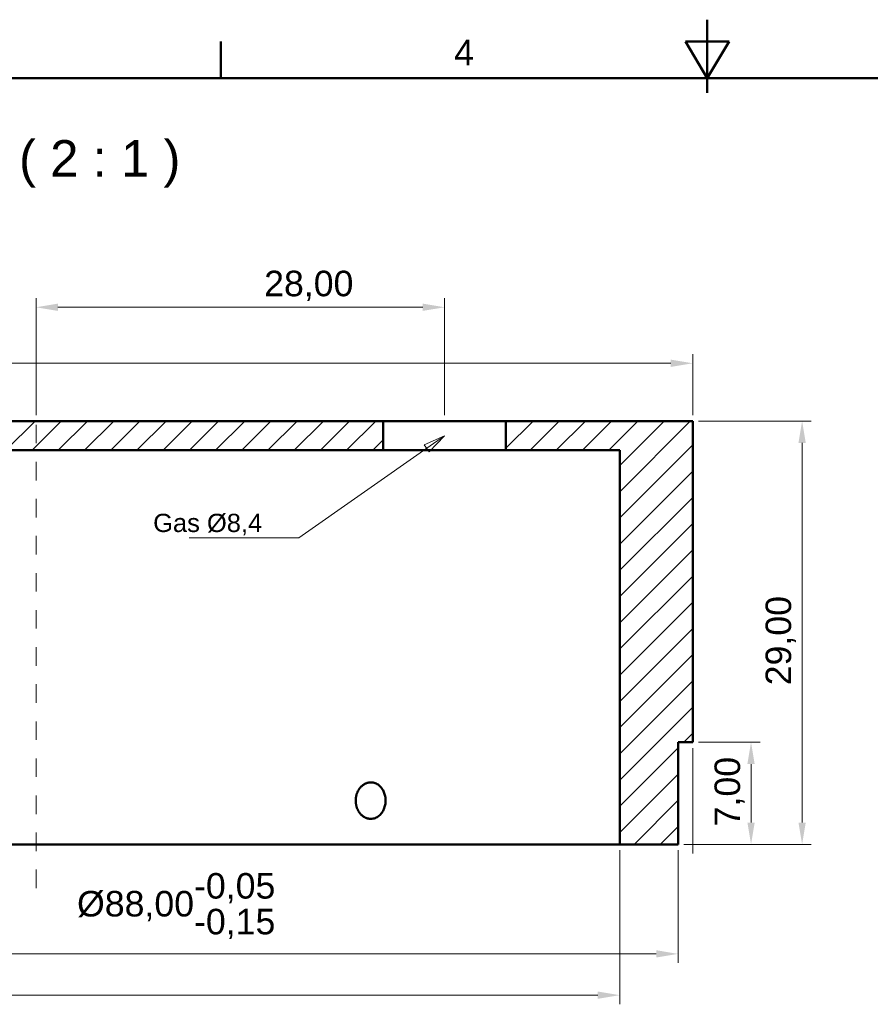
# Model space of a CAD drawing. Header units: inches. Extents: x 0.8 to 17.2, y 0.6 to 12.1.
# Tile 3 of 4: x 5.3 to 9.9, y 6.8 to 12.1. Entities that reach past the tile are written whole.
import ezdxf
from ezdxf.enums import TextEntityAlignment as Align

# ---------------------------------------------------------------- set-up
doc = ezdxf.new("R2010")
doc.units = ezdxf.units.IN
doc.header["$MEASUREMENT"] = 0
doc.linetypes.add('CENTER2', pattern=[1.125, 0.75, -0.125, 0.125, -0.125])
doc.layers.get('0').update_dxf_attribs({"lineweight": 25})
for name, color, linetype, lineweight in [('BEMASSUNG', 7, 'Continuous', 18), ('MITTELLINIE', 7, 'CENTER2', 18), ('RAHMEN', 7, 'Continuous', 50), ('SCHRAFFUR', 7, 'Continuous', 18), ('SICHTKANTE', 7, 'Continuous', 50), ('TEXT', 7, 'Continuous', 18)]:
    doc.layers.add(name, color=color, linetype=linetype, lineweight=lineweight)
doc.styles.add('ISO_14', font='arial.ttf')
doc.styles.add('ISO_20', font='arial.ttf')
doc.styles.add('ISO_79', font='arial.ttf')
doc.styles.add('ISO_DWG_RFN', font='arial.ttf')
doc.dimstyles.new('DWG_RFN', dxfattribs={"dimtxt": 0.137795, "dimasz": 0.11811, "dimexe": 0.049213, "dimexo": 0.031496, "dimgap": 0.031496, "dimtad": 1, "dimlfac": 25.4, "dimtxsty": 'ISO_DWG_RFN', "dimcen": 2.5, "dimclrd": 7, "dimclre": 7, "dimclrt": 7, "dimadec": 1, "dimazin": 3, "dimtfac": 1, "dimtmove": 0, "dimatfit": 3, "dimfxl": 0, "dimlwd": 18, "dimlwe": 18})

# ---------------------------------------------------------------- blocks, each defined once
blk = doc.blocks.new('Leader Text1')
at = {"layer": 'BEMASSUNG', "color": 7, "lineweight": 18}
for p, q in [((7.5906, 9.8681), (7.4802, 9.8197)), ((7.4938, 9.8004), (7.5906, 9.8681)), ((7.5073, 9.781), (7.5906, 9.8681)), ((7.4938, 9.8004), (6.8031, 9.3169)), ((7.4802, 9.8197), (7.5073, 9.781)), ((6.8031, 9.3169), (6.6457, 9.3169))]:
    blk.add_line(p, q, dxfattribs=at)
at = {"layer": 'BEMASSUNG', "color": 7, "lineweight": 18, "flags": 128}
blk.add_lwpolyline([(7.5073, 9.781), (7.5906, 9.8681), (7.4802, 9.8197), (7.5073, 9.781)], dxfattribs=at)
at = {"layer": 'BEMASSUNG', "color": 7}
blk.add_solid([(7.5073, 9.781), (7.5906, 9.8681), (7.4802, 9.8197), (7.5073, 9.781)], dxfattribs=at)
blk = doc.blocks.new('Hatch_1')
at = {"layer": 'SCHRAFFUR', "color": 7, "linetype": 'Continuous', "lineweight": 18}
for p, q in [((7.1811, 9.4438), (7.1861, 9.4488)), ((7.1811, 9.3024), (7.3275, 9.4488)), ((7.3114, 9.2913), (7.4689, 9.4488)), ((7.4529, 9.2913), (7.6103, 9.4488)), ((7.5943, 9.2913), (7.7518, 9.4488)), ((7.7357, 9.2913), (7.8932, 9.4488)), ((7.7953, 9.2095), (8.0346, 9.4488)), ((7.7953, 9.0681), (8.176, 9.4488)), ((7.7953, 8.9266), (8.189, 9.3203)), ((7.7953, 8.7852), (8.189, 9.1789)), ((7.7953, 8.6438), (8.189, 9.0375)), ((7.7953, 8.5024), (8.189, 8.8961)), ((7.7953, 8.361), (8.189, 8.7547)), ((7.7953, 8.2195), (8.189, 8.6132)), ((7.7953, 8.0781), (8.189, 8.4718)), ((7.7953, 7.9367), (8.189, 8.3304)), ((7.7953, 7.7953), (8.189, 8.189)), ((7.7953, 7.6539), (8.189, 8.0476)), ((7.7953, 7.5124), (8.189, 7.9061)), ((8.1408, 7.7165), (8.189, 7.7647)), ((7.7953, 7.371), (8.1102, 7.686)), ((7.7953, 7.2296), (8.1102, 7.5446)), ((7.8725, 7.1654), (8.1102, 7.4031)), ((8.0139, 7.1654), (8.1102, 7.2617))]:
    blk.add_line(p, q, dxfattribs=at)
blk = doc.blocks.new('Hatch_3')
at = {"layer": 'SCHRAFFUR', "color": 7, "linetype": 'Continuous', "lineweight": 18}
for p, q in [((2.8189, 9.3243), (2.9434, 9.4488)), ((2.9274, 9.2913), (3.0849, 9.4488)), ((3.0688, 9.2913), (3.2263, 9.4488)), ((3.2102, 9.2913), (3.3677, 9.4488)), ((3.3516, 9.2913), (3.5091, 9.4488)), ((3.4931, 9.2913), (3.6505, 9.4488)), ((3.6345, 9.2913), (3.792, 9.4488)), ((3.7759, 9.2913), (3.9334, 9.4488)), ((3.9173, 9.2913), (4.0748, 9.4488)), ((4.0587, 9.2913), (4.2162, 9.4488)), ((4.2002, 9.2913), (4.3577, 9.4488)), ((4.3416, 9.2913), (4.4991, 9.4488)), ((4.483, 9.2913), (4.6405, 9.4488)), ((4.6244, 9.2913), (4.7819, 9.4488)), ((4.7659, 9.2913), (4.9233, 9.4488)), ((4.9073, 9.2913), (5.0648, 9.4488)), ((5.0487, 9.2913), (5.2062, 9.4488)), ((5.1901, 9.2913), (5.3476, 9.4488)), ((5.3315, 9.2913), (5.489, 9.4488)), ((5.473, 9.2913), (5.6304, 9.4488)), ((5.6144, 9.2913), (5.7719, 9.4488)), ((5.7558, 9.2913), (5.9133, 9.4488)), ((5.8972, 9.2913), (6.0547, 9.4488)), ((6.0386, 9.2913), (6.1961, 9.4488)), ((6.1801, 9.2913), (6.3375, 9.4488)), ((6.3215, 9.2913), (6.479, 9.4488)), ((6.4629, 9.2913), (6.5197, 9.3481))]:
    blk.add_line(p, q, dxfattribs=at)
blk = doc.blocks.new('*D15')
at = {"layer": 'BEMASSUNG', "color": 7, "lineweight": 18, "transparency": 16777216}
for p, q in [((8.9606, 8.2146), (9.2933, 8.2146)), ((9.2441, 7.7815), (9.2441, 8.0965)), ((8.9606, 7.6634), (9.2933, 7.6634))]:
    blk.add_line(p, q, dxfattribs=at)
at = {"layer": 'BEMASSUNG', "color": 7, "transparency": 16777216}
for points in [[(9.2244, 8.0965), (9.2638, 8.0965), (9.2441, 8.2146)], [(9.2244, 7.7815), (9.2638, 7.7815), (9.2441, 7.6634)]]:
    blk.add_solid(points, dxfattribs=at)
at = {"layer": 'Defpoints', "color": 0, "transparency": 16777216}
for p in [(8.9291, 8.2146), (9.2441, 8.2146), (8.9291, 7.6634)]:
    blk.add_point(p, dxfattribs=at)
at = {"layer": 'BEMASSUNG', "color": 7, "lineweight": 18, "transparency": 16777216, "insert": (9.047, 7.7608), "char_height": 0.1378, "attachment_point": 1, "rotation": 90, "style": 'ISO_DWG_RFN'}
blk.add_mtext('\\A1;{7,00}', dxfattribs=at)
blk = doc.blocks.new('*D17')
at = {"layer": 'BEMASSUNG', "color": 7, "lineweight": 18, "transparency": 16777216}
for p, q in [((5.3858, 9.9783), (5.3858, 10.6101)), ((7.5906, 9.9783), (7.5906, 10.6101)), ((5.5039, 10.5609), (7.4724, 10.5609))]:
    blk.add_line(p, q, dxfattribs=at)
at = {"layer": 'BEMASSUNG', "color": 7, "transparency": 16777216}
for points in [[(5.5039, 10.5806), (5.5039, 10.5413), (5.3858, 10.5609)], [(7.4724, 10.5806), (7.4724, 10.5413), (7.5906, 10.5609)]]:
    blk.add_solid(points, dxfattribs=at)
at = {"layer": 'Defpoints', "color": 0, "transparency": 16777216}
for p in [(7.5906, 10.5609), (5.3858, 9.9469), (7.5906, 9.9469)]:
    blk.add_point(p, dxfattribs=at)
at = {"layer": 'BEMASSUNG', "color": 7, "lineweight": 18, "transparency": 16777216, "insert": (6.6168, 10.7581), "char_height": 0.137795, "attachment_point": 1, "style": 'ISO_DWG_RFN'}
blk.add_mtext('\\A1;{28,00}', dxfattribs=at)
blk = doc.blocks.new('*D24')
at = {"layer": 'BEMASSUNG', "color": 7, "lineweight": 18, "transparency": 16777216}
for p, q in [((1.8425, 9.9783), (1.8425, 10.308)), ((8.9291, 9.9783), (8.9291, 10.308)), ((1.9606, 10.2588), (8.811, 10.2588))]:
    blk.add_line(p, q, dxfattribs=at)
at = {"layer": 'BEMASSUNG', "color": 7, "transparency": 16777216}
for points in [[(1.9606, 10.2785), (1.9606, 10.2391), (1.8425, 10.2588)], [(8.811, 10.2785), (8.811, 10.2391), (8.9291, 10.2588)]]:
    blk.add_solid(points, dxfattribs=at)
at = {"layer": 'Defpoints', "color": 0, "transparency": 16777216}
for p in [(8.9291, 10.2588), (1.8425, 9.9469), (8.9291, 9.9469)]:
    blk.add_point(p, dxfattribs=at)
at = {"layer": 'BEMASSUNG', "color": 7, "lineweight": 18, "transparency": 16777216, "insert": (4.2445, 10.4604), "char_height": 0.137795, "attachment_point": 1, "style": 'ISO_DWG_RFN'}
blk.add_mtext('\\A1;{Ø90,00}', dxfattribs=at)
blk = doc.blocks.new('*D25')
at = {"layer": 'BEMASSUNG', "color": 7, "lineweight": 18, "transparency": 16777216}
for p, q in [((1.9213, 7.6319), (1.9213, 7.0236)), ((8.8504, 7.6319), (8.8504, 7.0236)), ((2.0394, 7.0728), (8.7323, 7.0728))]:
    blk.add_line(p, q, dxfattribs=at)
at = {"layer": 'BEMASSUNG', "color": 7, "transparency": 16777216}
for points in [[(2.0394, 7.0925), (2.0394, 7.0531), (1.9213, 7.0728)], [(8.7323, 7.0925), (8.7323, 7.0531), (8.8504, 7.0728)]]:
    blk.add_solid(points, dxfattribs=at)
at = {"layer": 'Defpoints', "color": 0, "transparency": 16777216}
for p in [(1.9213, 7.6634), (8.8504, 7.6634), (8.8504, 7.0728)]:
    blk.add_point(p, dxfattribs=at)
at = {"layer": 'BEMASSUNG', "color": 7, "lineweight": 18, "transparency": 16777216, "insert": (5.6071, 7.5088), "char_height": 0.137795, "attachment_point": 1, "style": 'ISO_DWG_RFN'}
blk.add_mtext('\\A1;{Ø88,00\\S-0,05^ -0,15;}', dxfattribs=at)
blk = doc.blocks.new('*D26')
at = {"layer": 'BEMASSUNG', "color": 7, "lineweight": 18, "transparency": 16777216}
for p, q in [((2.2362, 7.6319), (2.2362, 6.8008)), ((8.5354, 7.6319), (8.5354, 6.8008)), ((2.3543, 6.85), (8.4173, 6.85))]:
    blk.add_line(p, q, dxfattribs=at)
at = {"layer": 'BEMASSUNG', "color": 7, "transparency": 16777216}
for points in [[(2.3543, 6.8697), (2.3543, 6.8303), (2.2362, 6.85)], [(8.4173, 6.8697), (8.4173, 6.8303), (8.5354, 6.85)]]:
    blk.add_solid(points, dxfattribs=at)
at = {"layer": 'Defpoints', "color": 0, "transparency": 16777216}
for p in [(2.2362, 7.6634), (8.5354, 7.6634), (8.5354, 6.85)]:
    blk.add_point(p, dxfattribs=at)
at = {"layer": 'BEMASSUNG', "color": 7, "lineweight": 18, "transparency": 16777216, "insert": (3.6429, 7.0516), "char_height": 0.137795, "attachment_point": 1, "style": 'ISO_DWG_RFN'}
blk.add_mtext('\\A1;{Ø80,00}', dxfattribs=at)
blk = doc.blocks.new('*D27')
at = {"layer": 'BEMASSUNG', "color": 7, "lineweight": 18, "transparency": 16777216}
for p, q in [((8.9606, 9.9469), (9.5689, 9.9469)), ((9.5197, 7.7815), (9.5197, 9.8287)), ((8.9606, 7.6634), (9.5689, 7.6634))]:
    blk.add_line(p, q, dxfattribs=at)
at = {"layer": 'BEMASSUNG', "color": 7, "transparency": 16777216}
for points in [[(9.5, 9.8287), (9.5394, 9.8287), (9.5197, 9.9469)], [(9.5, 7.7815), (9.5394, 7.7815), (9.5197, 7.6634)]]:
    blk.add_solid(points, dxfattribs=at)
at = {"layer": 'Defpoints', "color": 0, "transparency": 16777216}
for p in [(8.9291, 9.9469), (9.5197, 9.9469), (8.9291, 7.6634)]:
    blk.add_point(p, dxfattribs=at)
at = {"layer": 'BEMASSUNG', "color": 7, "lineweight": 18, "transparency": 16777216, "insert": (9.3226, 8.5217), "char_height": 0.137795, "attachment_point": 1, "rotation": 90, "style": 'ISO_DWG_RFN'}
blk.add_mtext('\\A1;{29,00}', dxfattribs=at)

msp = doc.modelspace()

# ---------------------------------------------------------------- linework, layer by layer
at = {"layer": 'BEMASSUNG'}
for p, q in [((6.64567, 9.31693), (6.2126, 9.31693)), ((8.92913, 8.18307), (8.92913, 7.61417)), ((8.92913, 8.18307), (8.92913, 7.61417)), ((8.88189, 7.66339), (8.97835, 7.66339)), ((8.88189, 7.66339), (8.97835, 7.66339))]:
    msp.add_line(p, q, dxfattribs=at)
at = {"layer": 'MITTELLINIE', "ltscale": 0.087489}
msp.add_line((5.38583, 7.42717), (5.38583, 10.18307), dxfattribs=at)
at = {"layer": 'RAHMEN'}
for p, q in [((9.00787, 12.1122), (9.00787, 11.7185)), ((6.3832, 11.79724), (6.3832, 11.99409)), ((9.12598, 11.99409), (8.88976, 11.99409)), ((8.88976, 11.99409), (9.00787, 11.79724)), ((9.00787, 11.79724), (9.12598, 11.99409)), ((9.00787, 11.79724), (9.00787, 11.99409)), ((16.88189, 11.79724), (1.13386, 11.79724))]:
    msp.add_line(p, q, dxfattribs=at)
at = {"layer": 'SICHTKANTE'}
for p, q in [((3.55906, 9.94685), (7.25984, 9.94685)), ((7.26226, 9.94685), (7.25984, 9.94685)), ((7.25984, 9.78937), (7.25984, 9.94685)), ((7.26468, 9.94685), (7.26226, 9.94685)), ((7.2671, 9.94685), (7.26468, 9.94685)), ((7.27221, 9.94685), (7.2671, 9.94685)), ((7.27934, 9.94685), (7.27221, 9.94685)), ((7.28648, 9.94685), (7.27934, 9.94685)), ((7.29423, 9.94685), (7.28648, 9.94685)), ((7.30573, 9.94685), (7.29423, 9.94685)), ((7.31722, 9.94685), (7.30573, 9.94685)), ((7.32871, 9.94685), (7.31722, 9.94685)), ((7.3429, 9.94685), (7.32871, 9.94685)), ((7.35818, 9.94685), (7.3429, 9.94685)), ((7.37345, 9.94685), (7.35818, 9.94685)), ((7.38958, 9.94685), (7.37345, 9.94685)), ((7.40787, 9.94685), (7.38958, 9.94685)), ((7.42616, 9.94685), (7.40787, 9.94685)), ((7.44445, 9.94685), (7.42616, 9.94685)), ((7.46454, 9.94685), (7.44445, 9.94685)), ((7.48492, 9.94685), (7.46454, 9.94685)), ((7.50531, 9.94685), (7.48492, 9.94685)), ((7.52616, 9.94685), (7.50531, 9.94685)), ((7.54762, 9.94685), (7.52616, 9.94685)), ((7.56909, 9.94685), (7.54762, 9.94685)), ((7.59055, 9.94685), (7.56909, 9.94685)), ((7.61201, 9.94685), (7.59055, 9.94685)), ((7.63348, 9.94685), (7.61201, 9.94685)), ((7.65494, 9.94685), (7.63348, 9.94685)), ((7.67579, 9.94685), (7.65494, 9.94685)), ((7.69618, 9.94685), (7.67579, 9.94685)), ((7.71657, 9.94685), (7.69618, 9.94685)), ((7.73665, 9.94685), (7.71657, 9.94685)), ((7.75494, 9.94685), (7.73665, 9.94685)), ((7.77323, 9.94685), (7.75494, 9.94685)), ((7.79152, 9.94685), (7.77323, 9.94685)), ((7.80765, 9.94685), (7.79152, 9.94685)), ((7.82293, 9.94685), (7.80765, 9.94685)), ((7.8382, 9.94685), (7.82293, 9.94685)), ((7.85239, 9.94685), (7.8382, 9.94685)), ((7.86388, 9.94685), (7.85239, 9.94685)), ((7.87538, 9.94685), (7.86388, 9.94685)), ((7.88687, 9.94685), (7.87538, 9.94685)), ((7.89462, 9.94685), (7.88687, 9.94685)), ((7.90176, 9.94685), (7.89462, 9.94685)), ((7.90889, 9.94685), (7.90176, 9.94685)), ((7.914, 9.94685), (7.90889, 9.94685)), ((7.91642, 9.94685), (7.914, 9.94685)), ((7.91884, 9.94685), (7.91642, 9.94685)), ((7.92126, 9.94685), (7.91884, 9.94685)), ((7.92126, 9.78937), (7.92126, 9.94685)), ((7.92126, 9.94685), (8.92913, 9.94685)), ((8.92913, 8.21457), (8.92913, 9.94685)), ((7.25984, 9.78937), (3.55906, 9.78937)), ((7.26226, 9.78937), (7.25984, 9.78937)), ((7.26468, 9.78937), (7.26226, 9.78937)), ((7.2671, 9.78937), (7.26468, 9.78937)), ((7.27221, 9.78937), (7.2671, 9.78937)), ((7.27934, 9.78937), (7.27221, 9.78937)), ((7.28648, 9.78937), (7.27934, 9.78937)), ((7.29423, 9.78937), (7.28648, 9.78937)), ((7.30573, 9.78937), (7.29423, 9.78937)), ((7.31722, 9.78937), (7.30573, 9.78937)), ((7.32871, 9.78937), (7.31722, 9.78937)), ((7.3429, 9.78937), (7.32871, 9.78937)), ((7.35818, 9.78937), (7.3429, 9.78937)), ((7.37345, 9.78937), (7.35818, 9.78937)), ((7.38958, 9.78937), (7.37345, 9.78937)), ((7.40787, 9.78937), (7.38958, 9.78937)), ((7.42616, 9.78937), (7.40787, 9.78937)), ((7.44445, 9.78937), (7.42616, 9.78937)), ((7.46454, 9.78937), (7.44445, 9.78937)), ((7.48492, 9.78937), (7.46454, 9.78937)), ((7.50531, 9.78937), (7.48492, 9.78937)), ((7.52616, 9.78937), (7.50531, 9.78937)), ((7.54762, 9.78937), (7.52616, 9.78937)), ((7.56909, 9.78937), (7.54762, 9.78937)), ((7.59055, 9.78937), (7.56909, 9.78937)), ((7.61201, 9.78937), (7.59055, 9.78937)), ((7.63348, 9.78937), (7.61201, 9.78937)), ((7.65494, 9.78937), (7.63348, 9.78937)), ((7.67579, 9.78937), (7.65494, 9.78937)), ((7.69618, 9.78937), (7.67579, 9.78937)), ((7.71657, 9.78937), (7.69618, 9.78937)), ((7.73665, 9.78937), (7.71657, 9.78937)), ((7.75494, 9.78937), (7.73665, 9.78937)), ((7.77323, 9.78937), (7.75494, 9.78937)), ((7.79152, 9.78937), (7.77323, 9.78937)), ((7.80765, 9.78937), (7.79152, 9.78937)), ((7.82293, 9.78937), (7.80765, 9.78937)), ((7.8382, 9.78937), (7.82293, 9.78937)), ((7.85239, 9.78937), (7.8382, 9.78937)), ((7.86388, 9.78937), (7.85239, 9.78937)), ((7.87538, 9.78937), (7.86388, 9.78937)), ((7.88687, 9.78937), (7.87538, 9.78937)), ((7.89462, 9.78937), (7.88687, 9.78937)), ((7.90176, 9.78937), (7.89462, 9.78937)), ((7.90889, 9.78937), (7.90176, 9.78937)), ((7.914, 9.78937), (7.90889, 9.78937)), ((7.91642, 9.78937), (7.914, 9.78937)), ((7.91884, 9.78937), (7.91642, 9.78937)), ((7.92126, 9.78937), (7.91884, 9.78937)), ((8.53543, 9.78937), (7.92126, 9.78937)), ((8.53543, 9.78937), (8.53543, 7.66339)), ((8.85355, 8.21457), (8.85039, 8.21457)), ((8.92913, 8.21457), (8.85039, 8.21457)), ((8.85039, 7.66339), (8.85039, 8.21457)), ((8.8567, 8.21457), (8.85355, 8.21457)), ((8.85985, 8.21457), (8.8567, 8.21457)), ((8.86288, 8.21457), (8.85985, 8.21457)), ((8.8658, 8.21457), (8.86288, 8.21457)), ((8.86872, 8.21457), (8.8658, 8.21457)), ((8.87161, 8.21457), (8.86872, 8.21457)), ((8.8743, 8.21457), (8.87161, 8.21457)), ((8.87699, 8.21457), (8.8743, 8.21457)), ((8.87969, 8.21457), (8.87699, 8.21457)), ((8.88221, 8.21457), (8.87969, 8.21457)), ((8.88467, 8.21457), (8.88221, 8.21457)), ((8.88713, 8.21457), (8.88467, 8.21457)), ((8.88952, 8.21457), (8.88713, 8.21457)), ((8.89175, 8.21457), (8.88952, 8.21457)), ((8.89398, 8.21457), (8.89175, 8.21457)), ((8.8962, 8.21457), (8.89398, 8.21457)), ((8.89823, 8.21457), (8.8962, 8.21457)), ((8.90023, 8.21457), (8.89823, 8.21457)), ((8.90222, 8.21457), (8.90023, 8.21457)), ((8.90411, 8.21457), (8.90222, 8.21457)), ((8.90587, 8.21457), (8.90411, 8.21457)), ((8.90763, 8.21457), (8.90587, 8.21457)), ((8.90939, 8.21457), (8.90763, 8.21457)), ((8.91092, 8.21457), (8.90939, 8.21457)), ((8.91245, 8.21457), (8.91092, 8.21457)), ((8.91397, 8.21457), (8.91245, 8.21457)), ((8.91537, 8.21457), (8.91397, 8.21457)), ((8.91666, 8.21457), (8.91537, 8.21457)), ((8.91795, 8.21457), (8.91666, 8.21457)), ((8.91921, 8.21457), (8.91795, 8.21457)), ((8.92027, 8.21457), (8.91921, 8.21457)), ((8.92132, 8.21457), (8.92027, 8.21457)), ((8.92238, 8.21457), (8.92132, 8.21457)), ((8.92327, 8.21457), (8.92238, 8.21457)), ((8.92409, 8.21457), (8.92327, 8.21457)), ((8.92492, 8.21457), (8.92409, 8.21457)), ((8.92567, 8.21457), (8.92492, 8.21457)), ((8.92626, 8.21457), (8.92567, 8.21457)), ((8.92685, 8.21457), (8.92626, 8.21457)), ((8.92744, 8.21457), (8.92685, 8.21457)), ((8.92782, 8.21457), (8.92744, 8.21457)), ((8.92818, 8.21457), (8.92782, 8.21457)), ((8.92853, 8.21457), (8.92818, 8.21457)), ((8.92878, 8.21457), (8.92853, 8.21457)), ((8.9289, 8.21457), (8.92878, 8.21457)), ((8.92902, 8.21457), (8.9289, 8.21457)), ((8.92913, 8.21457), (8.92902, 8.21457)), ((7.13315, 7.96702), (7.13499, 7.9693)), ((7.13499, 7.9693), (7.13691, 7.97152)), ((7.13691, 7.97152), (7.1389, 7.97369)), ((7.1389, 7.97369), (7.14097, 7.9758)), ((7.14097, 7.9758), (7.14312, 7.97784)), ((7.14312, 7.97784), (7.14535, 7.97982)), ((7.14535, 7.97982), (7.14767, 7.98174)), ((7.14767, 7.98174), (7.15006, 7.98357)), ((7.15006, 7.98357), (7.15252, 7.98532)), ((7.15252, 7.98532), (7.15506, 7.98698)), ((7.15506, 7.98698), (7.15767, 7.98854)), ((7.15767, 7.98854), (7.16033, 7.99)), ((7.16033, 7.99), (7.16306, 7.99135)), ((7.16306, 7.99135), (7.16583, 7.99259)), ((7.16583, 7.99259), (7.16866, 7.99371)), ((7.16866, 7.99371), (7.17153, 7.99471)), ((7.17153, 7.99471), (7.17443, 7.99558)), ((7.17443, 7.99558), (7.17737, 7.99632)), ((7.17737, 7.99632), (7.18034, 7.99693)), ((7.18034, 7.99693), (7.18333, 7.99741)), ((7.18333, 7.99741), (7.18633, 7.99776)), ((7.18633, 7.99776), (7.18935, 7.99796)), ((7.18935, 7.99796), (7.19237, 7.99803)), ((7.19237, 7.99803), (7.19832, 7.99776)), ((7.19832, 7.99776), (7.20423, 7.99696)), ((7.20423, 7.99696), (7.21005, 7.99562)), ((7.21005, 7.99562), (7.21573, 7.99378)), ((7.21573, 7.99378), (7.22119, 7.99147)), ((7.22119, 7.99147), (7.2264, 7.98874)), ((7.2264, 7.98874), (7.23135, 7.98562)), ((7.23135, 7.98562), (7.23604, 7.98213)), ((7.23604, 7.98213), (7.24045, 7.97832)), ((7.24045, 7.97832), (7.24458, 7.97421)), ((7.24458, 7.97421), (7.24842, 7.96984)), ((7.24842, 7.96984), (7.25196, 7.96523)), ((7.11174, 7.91393), (7.11212, 7.91678)), ((7.11212, 7.91678), (7.11258, 7.91962)), ((7.11258, 7.91962), (7.11311, 7.92245)), ((7.11311, 7.92245), (7.11371, 7.92527)), ((7.11371, 7.92527), (7.11438, 7.92807)), ((7.11438, 7.92807), (7.11512, 7.93086)), ((7.11512, 7.93086), (7.11594, 7.93363)), ((7.11594, 7.93363), (7.11682, 7.93638)), ((7.11682, 7.93638), (7.11778, 7.93911)), ((7.11778, 7.93911), (7.11881, 7.94181)), ((7.11881, 7.94181), (7.11991, 7.94449)), ((7.11991, 7.94449), (7.12109, 7.94714)), ((7.12109, 7.94714), (7.12234, 7.94976)), ((7.12234, 7.94976), (7.12366, 7.95234)), ((7.12366, 7.95234), (7.12506, 7.95489)), ((7.12506, 7.95489), (7.12653, 7.9574)), ((7.12653, 7.9574), (7.12807, 7.95988)), ((7.12807, 7.95988), (7.12969, 7.9623)), ((7.12969, 7.9623), (7.13138, 7.96469)), ((7.13138, 7.96469), (7.13315, 7.96702)), ((7.25196, 7.96523), (7.25522, 7.96042)), ((7.25522, 7.96042), (7.25817, 7.95543)), ((7.25817, 7.95543), (7.26083, 7.95029)), ((7.26083, 7.95029), (7.2632, 7.94503)), ((7.2632, 7.94503), (7.26527, 7.93967)), ((7.26527, 7.93967), (7.26707, 7.9342)), ((7.26707, 7.9342), (7.2686, 7.92862)), ((7.2686, 7.92862), (7.26986, 7.92295)), ((7.26986, 7.92295), (7.27084, 7.91721)), ((7.27084, 7.91721), (7.27154, 7.91141)), ((7.11086, 7.89961), (7.11089, 7.90248)), ((7.11089, 7.89673), (7.11086, 7.89961)), ((7.11089, 7.90248), (7.111, 7.90535)), ((7.111, 7.89386), (7.11089, 7.89673)), ((7.111, 7.90535), (7.11117, 7.90821)), ((7.11118, 7.89099), (7.111, 7.89386)), ((7.11117, 7.90821), (7.11142, 7.91108)), ((7.11142, 7.88812), (7.11118, 7.89099)), ((7.11142, 7.91108), (7.11174, 7.91393)), ((7.11174, 7.88526), (7.11142, 7.88812)), ((7.11213, 7.88241), (7.11174, 7.88526)), ((7.11259, 7.87956), (7.11213, 7.88241)), ((7.11312, 7.87673), (7.11259, 7.87956)), ((7.11372, 7.87391), (7.11312, 7.87673)), ((7.11439, 7.8711), (7.11372, 7.87391)), ((7.11513, 7.86831), (7.11439, 7.8711)), ((7.11595, 7.86554), (7.11513, 7.86831)), ((7.11684, 7.86278), (7.11595, 7.86554)), ((7.1178, 7.86005), (7.11684, 7.86278)), ((7.26711, 7.86514), (7.26531, 7.85964)), ((7.26864, 7.87074), (7.26711, 7.86514)), ((7.26989, 7.87643), (7.26864, 7.87074)), ((7.27087, 7.88219), (7.26989, 7.87643)), ((7.27156, 7.88801), (7.27087, 7.88219)), ((7.27154, 7.91141), (7.27196, 7.90557)), ((7.27197, 7.89385), (7.27156, 7.88801)), ((7.27196, 7.90557), (7.27211, 7.89971)), ((7.27211, 7.89971), (7.27197, 7.89385)), ((7.11883, 7.85734), (7.1178, 7.86005)), ((7.11994, 7.85466), (7.11883, 7.85734)), ((7.12112, 7.85201), (7.11994, 7.85466)), ((7.12237, 7.84939), (7.12112, 7.85201)), ((7.1237, 7.8468), (7.12237, 7.84939)), ((7.1251, 7.84425), (7.1237, 7.8468)), ((7.12657, 7.84173), (7.1251, 7.84425)), ((7.12812, 7.83926), (7.12657, 7.84173)), ((7.12975, 7.83683), (7.12812, 7.83926)), ((7.13144, 7.83445), (7.12975, 7.83683)), ((7.13321, 7.83211), (7.13144, 7.83445)), ((7.13506, 7.82983), (7.13321, 7.83211)), ((7.13698, 7.82761), (7.13506, 7.82983)), ((7.13898, 7.82544), (7.13698, 7.82761)), ((7.14105, 7.82334), (7.13898, 7.82544)), ((7.14319, 7.8213), (7.14105, 7.82334)), ((7.14541, 7.81934), (7.14319, 7.8213)), ((7.14771, 7.81744), (7.14541, 7.81934)), ((7.15009, 7.81562), (7.14771, 7.81744)), ((7.15255, 7.81387), (7.15009, 7.81562)), ((7.15508, 7.81222), (7.15255, 7.81387)), ((7.15768, 7.81066), (7.15508, 7.81222)), ((7.16034, 7.80921), (7.15768, 7.81066)), ((7.16306, 7.80786), (7.16034, 7.80921)), ((7.16583, 7.80662), (7.16306, 7.80786)), ((7.22644, 7.81049), (7.22122, 7.80775)), ((7.23139, 7.81362), (7.22644, 7.81049)), ((7.23608, 7.81711), (7.23139, 7.81362)), ((7.2405, 7.82094), (7.23608, 7.81711)), ((7.24463, 7.82506), (7.2405, 7.82094)), ((7.24847, 7.82944), (7.24463, 7.82506)), ((7.25202, 7.83406), (7.24847, 7.82944)), ((7.25527, 7.83888), (7.25202, 7.83406)), ((7.25822, 7.84387), (7.25527, 7.83888)), ((7.26087, 7.849), (7.25822, 7.84387)), ((7.26323, 7.85426), (7.26087, 7.849)), ((7.26531, 7.85964), (7.26323, 7.85426)), ((7.16866, 7.80551), (7.16583, 7.80662)), ((7.17152, 7.80451), (7.16866, 7.80551)), ((7.17443, 7.80364), (7.17152, 7.80451)), ((7.17737, 7.80289), (7.17443, 7.80364)), ((7.18034, 7.80228), (7.17737, 7.80289)), ((7.18333, 7.8018), (7.18034, 7.80228)), ((7.18633, 7.80146), (7.18333, 7.8018)), ((7.18935, 7.80125), (7.18633, 7.80146)), ((7.19237, 7.80118), (7.18935, 7.80125)), ((7.19834, 7.80145), (7.19237, 7.80118)), ((7.20426, 7.80226), (7.19834, 7.80145)), ((7.21009, 7.8036), (7.20426, 7.80226)), ((7.21577, 7.80545), (7.21009, 7.8036)), ((7.22122, 7.80775), (7.21577, 7.80545)), ((5.38583, 7.66339), (5.18141, 7.66339)), ((5.59024, 7.66339), (5.38583, 7.66339)), ((5.79466, 7.66339), (5.59024, 7.66339)), ((5.99907, 7.66339), (5.79466, 7.66339)), ((6.19763, 7.66339), (5.99907, 7.66339)), ((6.3918, 7.66339), (6.19763, 7.66339)), ((6.58596, 7.66339), (6.3918, 7.66339)), ((6.77727, 7.66339), (6.58596, 7.66339)), ((6.95145, 7.66339), (6.77727, 7.66339)), ((7.12563, 7.66339), (6.95145, 7.66339)), ((7.29981, 7.66339), (7.12563, 7.66339)), ((7.45347, 7.66339), (7.29981, 7.66339)), ((7.59893, 7.66339), (7.45347, 7.66339)), ((7.74439, 7.66339), (7.59893, 7.66339)), ((7.87956, 7.66339), (7.74439, 7.66339)), ((7.989, 7.66339), (7.87956, 7.66339)), ((8.09845, 7.66339), (7.989, 7.66339)), ((8.20789, 7.66339), (8.09845, 7.66339)), ((8.28176, 7.66339), (8.20789, 7.66339)), ((8.3497, 7.66339), (8.28176, 7.66339)), ((8.41764, 7.66339), (8.3497, 7.66339)), ((8.46634, 7.66339), (8.41764, 7.66339)), ((8.48937, 7.66339), (8.46634, 7.66339)), ((8.5124, 7.66339), (8.48937, 7.66339)), ((8.53543, 7.66339), (8.5124, 7.66339)), ((8.85039, 7.66339), (8.53543, 7.66339))]:
    msp.add_line(p, q, dxfattribs=at)

# ---------------------------------------------------------------- block references
for name in ['Hatch_3', 'Hatch_1']:
    msp.add_blockref(name, (0.74016, 0.49803))
at = {"layer": 'BEMASSUNG'}
msp.add_blockref('Leader Text1', (0, 0), dxfattribs=at)

# ---------------------------------------------------------------- texts
at = {"layer": 'RAHMEN', "style": 'ISO_14'}
msp.add_text('4', height=0.1378, dxfattribs=at).set_placement((7.69554, 11.93504), align=Align.MIDDLE_CENTER)
at = {"layer": 'TEXT', "style": 'ISO_20'}
msp.add_text('A - A ( 2 : 1 )', height=0.1968504, dxfattribs=at).set_placement((5.38583, 11.36417), align=Align.MIDDLE_CENTER)
at = {"layer": 'TEXT', "style": 'ISO_79'}
msp.add_text('Gas Ø8,4', height=0.098425, dxfattribs=at).set_placement((6.6063, 9.34843), align=Align.RIGHT)

# ---------------------------------------------------------------- dimensions: what is measured, and where the dimension line sits
at = {"layer": 'BEMASSUNG', "color": 7, "lineweight": 18}
for base, p1, p2, angle, text, override, picture, middle in [((7.59055, 10.56094), (5.38583, 9.94685), (7.59055, 9.94685), 180, '{<>}', {"dimgap": 0.031496, "dimdec": 2, "dimlfac": 12.7, "dimsah": 1, "dimtol": 0, "dimlim": 0, "dimtp": 0, "dimtm": 0, "dimtdec": 2, "dimtofl": 0, "dimatfit": 1}, '*D17', (6.85022, 10.56094)), ((8.92913, 10.25882), (1.84252, 9.94685), (8.92913, 9.94685), 180, '{Ø<>}', {"dimgap": 0.031496, "dimdec": 2, "dimlfac": 12.7, "dimsah": 1, "dimtol": 0, "dimlim": 0, "dimtp": 0, "dimtm": 0, "dimtdec": 2, "dimtofl": 0, "dimatfit": 1}, '*D24', (4.55177, 10.25882)), ((9.51969, 9.94685), (8.92913, 7.66339), (8.92913, 9.94685), 90, '{<>}', {"dimgap": 0.031496, "dimdec": 2, "dimlfac": 12.7, "dimsah": 1, "dimtol": 0, "dimlim": 0, "dimtp": 0, "dimtm": 0, "dimtdec": 2, "dimtofl": 0, "dimatfit": 1}, '*D27', (9.51969, 8.75509)), ((9.24409, 8.21457), (8.92913, 7.66339), (8.92913, 8.21457), 90, '{<>}', {"dimgap": 0.031496, "dimdec": 2, "dimlfac": 12.7, "dimsah": 1, "dimtol": 0, "dimlim": 0, "dimtp": 0, "dimtm": 0, "dimtdec": 2, "dimtofl": 0, "dimatfit": 1}, '*D15', (9.24409, 7.93898)), ((8.85039, 7.07283), (1.92126, 7.66339), (8.85039, 7.66339), 180, '{Ø<>}', {"dimgap": 0.031496, "dimdec": 2, "dimlfac": 12.7, "dimsah": 1, "dimtol": 1, "dimlim": 0, "dimtp": -0.05, "dimtm": 0.15, "dimtdec": 2, "dimtofl": 0, "dimatfit": 1}, '*D25', (6.13145, 7.07283)), ((8.53543, 6.84997), (2.23622, 7.66339), (8.53543, 7.66339), 180, '{Ø<>}', {"dimgap": 0.031496, "dimdec": 2, "dimlfac": 12.7, "dimsah": 1, "dimtol": 0, "dimlim": 0, "dimtp": 0, "dimtm": 0, "dimtdec": 2, "dimtofl": 0, "dimatfit": 1}, '*D26', (3.95014, 6.84997))]:
    dim = msp.add_linear_dim(base=base, p1=p1, p2=p2, angle=angle, text=text, dimstyle='DWG_RFN', override=override, dxfattribs=at)
    dim.commit()
    dim.dimension.update_dxf_attribs({"geometry": picture, "text_midpoint": middle, "dimtype": 160})

doc.saveas('drawing.dxf')
